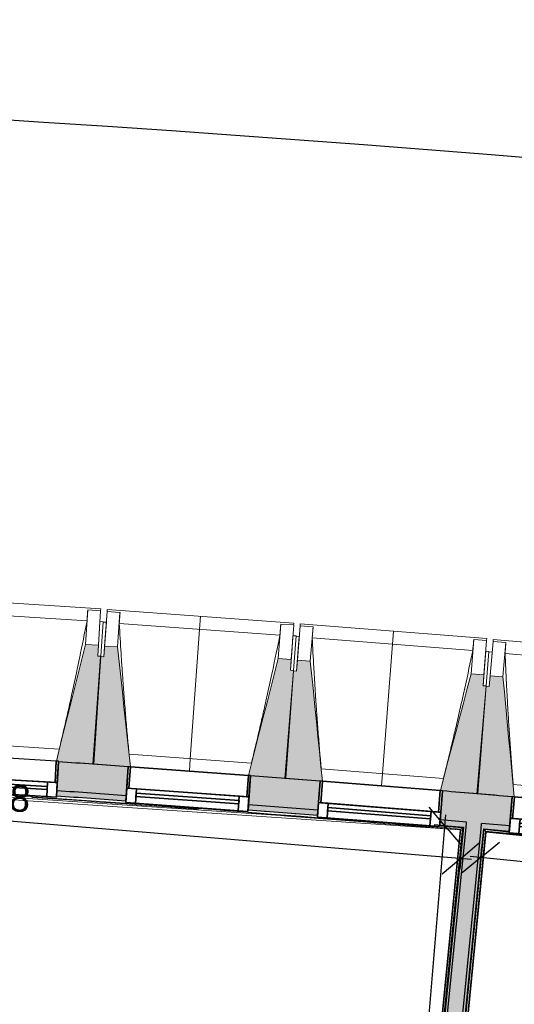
# Model space of a CAD drawing. Header units: centimetres. Extents: x -3926 to 10306, y -31136 to 469.
# Tile 50 of 148: x -1200 to -969, y -1556 to -1098. Entities that reach past the tile are written whole.
import ezdxf

# ---------------------------------------------------------------- set-up
doc = ezdxf.new("R2010")
doc.units = ezdxf.units.CM
for name, color, linetype, lineweight in [('0-1', 7, 'Continuous', 5), ('COTGEN', 7, 'Continuous', 30), ('COTGEN-50', 7, 'Continuous', 30), ('MENUISERIES', 7, 'Continuous', 18), ('MENUISERIES-1', 7, 'Continuous', 25), ('MUR', 7, 'Continuous', 25), ('OSSATURE', 7, 'Continuous', 18), ('OSSATURE_C', 7, 'Continuous', 18), ('SERRU', 7, 'Continuous', 18), ('SERRU-traverse', 7, 'Continuous', 18), ('SOL', 7, 'Continuous', 25), ('Z', 7, 'Continuous', 18)]:
    doc.layers.add(name, color=color, linetype=linetype, lineweight=lineweight)
doc.layers.add('A-ANNO-NPLT', color=7, linetype='Continuous', lineweight=25, plot=False)
for name, color, linetype, lineweight, true_color in [('A-GLAZ-GLAS', 7, 'Continuous', 25, 0x5c63b1), ('COTGEN-1', 9, 'Continuous', 30, 0x808080), ('HACHURE_C-1', 6, 'Continuous', 25, 0xff00ff), ('HACHURE_C-2', 6, 'Continuous', 5, 0xff00ff), ('HACHURE_C-3', 5, 'Continuous', 25, 0x0000ff), ('HACHURE_C-4', 5, 'Continuous', 5, 0x0000ff), ('MENUISERIES-2', 7, 'Continuous', 25, 0x5c63b1), ('MUR_C-1', 6, 'Continuous', 25, 0xff00ff), ('MUR_C-2', 5, 'Continuous', 25, 0x0000ff), ('OSSATURE-1', 7, 'Continuous', 5, 0x787878), ('OSSATURE-2', 5, 'Continuous', 25, 0x0000ff)]:
    doc.layers.add(name, color=color, linetype=linetype, lineweight=lineweight, true_color=true_color)
doc.styles.add('Arial_1', font='arial.ttf', dxfattribs={"height": 12.5})
doc.styles.add('Trebuchet MS_1', font='trebuc.ttf', dxfattribs={"height": 12})
doc.dimstyles.new('Cotes_linéaires', dxfattribs={"dimscale": 30.48, "dimtxt": 12.371411, "dimasz": 0.520833, "dimexe": 0.328084, "dimexo": 0, "dimgap": 0.246063, "dimtad": 1, "dimlfac": 0.01, "dimrnd": 0.01, "dimzin": 0, "dimdsep": 46, "dimtxsty": 'Trebuchet MS_1', "dimblk1": 'OBLIQUE', "dimblk2": 'OBLIQUE', "dimsah": 1, "dimcen": 0.09, "dimazin": 0, "dimtfac": 1, "dimtdec": 4, "dimtix": 1, "dimtmove": 0, "dimatfit": 3, "dimfxl": 1, "dimtvp": 1, "dimtfill": 1, "dimtolj": 1, "dimtzin": 0, "dimarcsym": 2})
doc.dimstyles.new('DRMN_COTE', dxfattribs={"dimscale": 30.48, "dimtxt": 12.753242, "dimasz": 0.520833, "dimexe": 0.164042, "dimexo": 0.0625, "dimgap": 0.032808, "dimtad": 1, "dimlfac": 0.01, "dimrnd": 0.01, "dimzin": 0, "dimdsep": 46, "dimtxsty": 'Arial_1', "dimblk1": 'OBLIQUE', "dimblk2": 'OBLIQUE', "dimsah": 1, "dimcen": 0.09, "dimdle": 0.164042, "dimazin": 0, "dimtfac": 1, "dimtdec": 4, "dimtix": 1, "dimtmove": 0, "dimatfit": 3, "dimfxl": 0.164042, "dimfxlon": 1, "dimtvp": 1, "dimtolj": 1, "dimtzin": 0, "dimarcsym": 2})

# ---------------------------------------------------------------- blocks, each defined once
blk = doc.blocks.new('XXX_VIDE FENETRE - 550-V10-2021_015_1113_DCE_1_100_N0_cloison')
at = {"layer": 'A-ANNO-NPLT'}
for p, q in [((-28.5, 0), (-28.5, -10)), ((-27.5, 0), (-28.5, 0)), ((-27.5, -10), (-27.5, 0)), ((28.5, 0), (27.5, 0)), ((27.5, 0), (27.5, -10)), ((28.5, -10), (28.5, 0)), ((-28.5, -10), (-27.5, -10)), ((-24, -10), (-28.5, -10)), ((-28.5, -10), (-28.5, -16.75)), ((-24, -16.75), (-24, -10)), ((24, -10), (24, -16.75)), ((28.5, -10), (24, -10)), ((27.5, -10), (28.5, -10)), ((28.5, -16.75), (28.5, -10)), ((-28.5, -16.75), (-24, -16.75)), ((24, -16.75), (28.5, -16.75))]:
    blk.add_line(p, q, dxfattribs=at)
at = {"layer": 'A-GLAZ-GLAS'}
for p, q in [((24, -12), (-24, -12)), ((-24, -12), (-24, -13.5)), ((-24, -13.5), (24, -13.5)), ((24, -13.5), (24, -12))]:
    blk.add_line(p, q, dxfattribs=at)
at = {"layer": 'MENUISERIES-1'}
for p, q in [((-28.5, 0), (0, 0)), ((-28.5, -10), (-28.5, 0)), ((-27.5, 0), (-27.5, -10)), ((27.5, 0), (-27.5, 0)), ((27.5, -10), (27.5, 0)), ((28.5, -0.25), (28.5, -10)), ((28.5, -10), (-28.5, -10)), ((-28.5, -16.75), (-28.5, -10)), ((-28.5, -10), (28.5, -10)), ((-27.5, -10), (27.5, -10)), ((-24, -10), (-24, -16.75)), ((24, -10), (-24, -10)), ((24, -16.75), (24, -10)), ((28.5, -10), (28.5, -16.75)), ((28.5, -16.75), (-28.5, -16.75)), ((-24, -16.75), (24, -16.75))]:
    blk.add_line(p, q, dxfattribs=at)
at = {"layer": 'MENUISERIES-2'}
for p, q in [((-24, -13.5), (-24, -12)), ((-24, -12), (24, -12)), ((24, -13.5), (-24, -13.5)), ((24, -12), (24, -13.5))]:
    blk.add_line(p, q, dxfattribs=at)
blk = doc.blocks.new('XXX_VIDE FENETRE - 550-V9-2021_015_1113_DCE_1_100_N0_cloison')
at = {"layer": 'A-ANNO-NPLT'}
for p, q in [((-28.5, 0), (-28.5, -10)), ((-27.5, 0), (-28.5, 0)), ((-27.5, -10), (-27.5, 0)), ((28.5, 0), (27.5, 0)), ((27.5, 0), (27.5, -10)), ((28.5, -10), (28.5, 0)), ((-28.5, -10), (-27.5, -10)), ((-24, -10), (-28.5, -10)), ((-28.5, -10), (-28.5, -16.75)), ((-24, -16.75), (-24, -10)), ((24, -10), (24, -16.75)), ((28.5, -10), (24, -10)), ((27.5, -10), (28.5, -10)), ((28.5, -16.75), (28.5, -10)), ((-28.5, -16.75), (-24, -16.75)), ((24, -16.75), (28.5, -16.75))]:
    blk.add_line(p, q, dxfattribs=at)
at = {"layer": 'A-GLAZ-GLAS'}
for p, q in [((24, -12), (-24, -12)), ((-24, -12), (-24, -13.5)), ((-24, -13.5), (24, -13.5)), ((24, -13.5), (24, -12))]:
    blk.add_line(p, q, dxfattribs=at)
at = {"layer": 'MENUISERIES-1'}
for p, q in [((-27.51, 0), (27.51, 0)), ((-27.5, 0), (-27.5, -10)), ((27.5, 0), (-27.5, 0)), ((27.5, -10), (27.5, 0)), ((-28.5, -10), (-28.5, -0.07)), ((28.5, -0.07), (28.5, -10)), ((28.5, -10), (-28.5, -10)), ((-28.5, -16.75), (-28.5, -10)), ((-28.5, -10), (28.5, -10)), ((-27.5, -10), (27.5, -10)), ((-24, -10), (-24, -16.75)), ((24, -10), (-24, -10)), ((24, -16.75), (24, -10)), ((28.5, -10), (28.5, -16.75)), ((28.5, -16.75), (-28.5, -16.75)), ((-24, -16.75), (24, -16.75))]:
    blk.add_line(p, q, dxfattribs=at)
at = {"layer": 'MENUISERIES-2'}
for p, q in [((-24, -13.5), (-24, -12)), ((-24, -12), (24, -12)), ((24, -13.5), (-24, -13.5)), ((24, -12), (24, -13.5))]:
    blk.add_line(p, q, dxfattribs=at)
blk = doc.blocks.new('Garde-corps - Garde-corps-505703-2021_015_1113_DCE_1_100_N0_cloison')
at = {"layer": 'SERRU-traverse'}
for p, q in [((-1428.88, -1445.26), (-994.68, -1474.45)), ((-1400.36, -1446.14), (-1020.43, -1471.68)), ((-1093.37, -1465.25), (-1090.91, -1465.43)), ((-1090.91, -1465.43), (-1093.37, -1465.25)), ((-993.2, -1473.22), (-1040.97, -1954.87)), ((-1040.97, -1954.87), (-993.2, -1473.22)), ((-993.53, -1473.49), (-1033.4, -1875.44)), ((-993.53, -1473.49), (-1033.4, -1875.44)), ((-1004.22, -1472.77), (-993.53, -1473.49)), ((-1004.18, -1472.31), (-993.2, -1473.22)), ((-993.2, -1473.22), (-1004.18, -1472.31)), ((-994.68, -1474.45), (-1034.67, -1877.58)), ((-994.5, -1474.3), (-1034.5, -1877.59)), ((-994.31, -1474.14), (-1034.11, -1875.43)), ((-994.68, -1474.45), (-994.68, -1474.45))]:
    blk.add_line(p, q, dxfattribs=at)
at = {"layer": 'SERRU-traverse', "flags": 128}
for points in [[(-994.31, -1474.14), (-993.92, -1473.81), (-993.53, -1473.49)], [(-993.2, -1473.22), (-993.58, -1473.53), (-993.96, -1473.85)], [(-993.53, -1473.49), (-993.52, -1473.48), (-993.48, -1473.45), (-993.44, -1473.41), (-993.38, -1473.37), (-993.32, -1473.32), (-993.26, -1473.27), (-993.2, -1473.22)], [(-994.68, -1474.45), (-994.68, -1474.45), (-994.67, -1474.44), (-994.65, -1474.43), (-994.63, -1474.41), (-994.61, -1474.39), (-994.59, -1474.37), (-994.56, -1474.35), (-994.54, -1474.33), (-994.52, -1474.32), (-994.5, -1474.3)]]:
    blk.add_lwpolyline(points, dxfattribs=at)
at = {"layer": 'SERRU-traverse'}
for radius, start, end in [(13727.3, 85.24477, 87.064083), (13726.96, 85.755463, 86.080121), (13728.31, 85.897745, 86.032794), (13728.31, 85.897745, 86.032794), (13726.96, 85.246202, 85.659974), (13728.31, 85.524362, 85.642176), (13728.31, 85.524362, 85.642176)]:
    blk.add_arc((-2132.29, -15154.19), radius, start, end, dxfattribs=at)
blk = doc.blocks.new('Garde-corps - Garde-corps-505843-2021_015_1113_DCE_1_100_N0_cloison')
at = {"layer": 'SERRU-traverse'}
for p, q in [((-1031.59, -1956.5), (-983.73, -1474.01)), ((-983.73, -1474.01), (-1031.59, -1956.5)), ((-1023.35, -1876.44), (-983.46, -1474.33)), ((-1023.35, -1876.44), (-983.46, -1474.33)), ((-1022.69, -1878.76), (-982.67, -1475.29)), ((-1022.64, -1876.57), (-982.82, -1475.1)), ((-1022.52, -1878.78), (-982.52, -1475.47)), ((-983.73, -1474.01), (-971.83, -1475.01)), ((-971.83, -1475.01), (-983.73, -1474.01)), ((-983.46, -1474.33), (-971.87, -1475.53)), ((-982.52, -1475.47), (-460.03, -1529.47))]:
    blk.add_line(p, q, dxfattribs=at)
at = {"layer": 'SERRU-traverse', "flags": 128}
for points in [[(-983.73, -1474.01), (-983.42, -1474.38), (-983.1, -1474.76)], [(-982.82, -1475.1), (-983.14, -1474.72), (-983.46, -1474.33)]]:
    blk.add_lwpolyline(points, dxfattribs=at)
at = {"layer": 'SERRU-traverse'}
for radius, start, end in [(13727.3, 83.001273, 85.19666), (13727.12, 84.911937, 85.195943), (13726.96, 84.677453, 85.195271)]:
    blk.add_arc((-2132.29, -15154.19), radius, start, end, dxfattribs=at)
for points, knots in [([(-983.46, -1474.33), (-983.46, -1474.33), (-983.46, -1474.33), (-983.47, -1474.32), (-983.47, -1474.32), (-983.48, -1474.31), (-983.49, -1474.3), (-983.5, -1474.29), (-983.51, -1474.28), (-983.52, -1474.27), (-983.52, -1474.26), (-983.53, -1474.24), (-983.55, -1474.23), (-983.56, -1474.22), (-983.57, -1474.2), (-983.58, -1474.19), (-983.59, -1474.18), (-983.61, -1474.16), (-983.64, -1474.12), (-983.68, -1474.07), (-983.71, -1474.03), (-983.73, -1474.01)], [0, 0, 0, 0, 0.071429, 0.107143, 0.142857, 0.214286, 0.25, 0.285714, 0.321429, 0.357143, 0.392857, 0.428571, 0.464286, 0.5, 0.535714, 0.571429, 0.607143, 0.642857, 0.714286, 0.857143, 1, 1, 1, 1]), ([(-982.52, -1475.47), (-982.52, -1475.47), (-982.52, -1475.46), (-982.53, -1475.46), (-982.53, -1475.44), (-982.55, -1475.43), (-982.56, -1475.42), (-982.57, -1475.4), (-982.59, -1475.38), (-982.61, -1475.35), (-982.63, -1475.34), (-982.64, -1475.31), (-982.66, -1475.3), (-982.67, -1475.29)], [0.075, 0.075, 0.075, 0.075, 0.15, 0.2125, 0.275, 0.35, 0.425, 0.5, 0.6, 0.7, 0.775, 0.85, 1, 1, 1, 1])]:
    blk.add_open_spline(points, degree=3, knots=knots, dxfattribs=at)
blk = doc.blocks.new('B02_ARC_rvt-1-2021_015_1113_DCE_1_100_N0_cloison')
at = {"layer": 'HACHURE_C-1'}
h = blk.add_hatch(color=256, dxfattribs=at)
h.paths.add_polyline_path([(-261.58, -1553.93), (-261.24, -1551.46), (-292.42, -1547.2), (-292.75, -1549.68), (-268.5, -1552.98)])
h.paths.add_polyline_path([(-349.25, -1542.16), (-348.92, -1539.68), (-381.13, -1535.5), (-381.44, -1537.98), (-349.34, -1542.15)])
h.paths.add_polyline_path([(-437.99, -1530.83), (-437.68, -1528.35), (-450.05, -1526.82), (-450.34, -1529.3), (-438.08, -1530.82)])
h.paths.add_polyline_path([(-457.29, -1528.44), (-457, -1525.96), (-469.83, -1524.39), (-470.11, -1526.87), (-457.91, -1528.37)])
h.paths.add_polyline_path([(-526.7, -1520.09), (-526.43, -1517.61), (-558.78, -1513.84), (-559.05, -1516.32), (-526.81, -1520.08)])
h.paths.add_polyline_path([(-615.69, -1509.91), (-615.41, -1507.42), (-647.7, -1503.87), (-647.96, -1506.36), (-615.77, -1509.9)])
h.paths.add_polyline_path([(-704.64, -1500.31), (-704.38, -1497.83), (-736.69, -1494.49), (-736.93, -1496.97), (-704.72, -1500.3)])
h.paths.add_polyline_path([(-793.65, -1491.3), (-793.4, -1488.81), (-825.64, -1485.69), (-825.85, -1488.18), (-793.72, -1491.29)])
h.paths.add_polyline_path([(-882.61, -1482.87), (-882.4, -1480.38), (-914.83, -1477.46), (-915.04, -1479.95), (-882.69, -1482.87)])
h.paths.add_polyline_path([(-971.83, -1475.01), (-971.62, -1472.52), (-984.73, -1471.42), (-984.98, -1473.9), (-971.89, -1475.01)])
h.paths.add_polyline_path([(-991.95, -1473.32), (-991.71, -1470.83), (-1003.99, -1469.81), (-1004.18, -1472.31), (-992.58, -1473.27)])
h.paths.add_polyline_path([(-1061, -1467.74), (-1060.8, -1465.25), (-1093.19, -1462.75), (-1093.33, -1465.25), (-1061.06, -1467.74)])
h.paths.add_polyline_path([(-1150.21, -1461.05), (-1150.03, -1458.56), (-1182.34, -1456.28), (-1182.49, -1458.77), (-1150.27, -1461.05)])
h.paths.add_polyline_path([(-1239.36, -1454.95), (-1239.22, -1452.45), (-1271.72, -1450.37), (-1271.86, -1452.87), (-1239.42, -1454.94)])
h.paths.add_polyline_path([(-1328.76, -1449.41), (-1328.61, -1446.92), (-1361.04, -1445.05), (-1361.17, -1447.55), (-1328.8, -1449.41)])
h.paths.add_polyline_path([(-1418.09, -1444.47), (-1417.96, -1441.97), (-1431.16, -1441.29), (-1431.37, -1443.78), (-1418.13, -1444.47)])
h.paths.add_polyline_path([(-1438.36, -1443.43), (-1438.16, -1440.93), (-1450.39, -1440.32), (-1450.51, -1442.82), (-1438.99, -1443.39)])
h.paths.add_polyline_path([(-1507.44, -1440.1), (-1507.33, -1437.61), (-1539.78, -1436.17), (-1539.88, -1438.67), (-1507.48, -1440.1)])
h.paths.add_polyline_path([(-1596.83, -1436.32), (-1596.73, -1433.83), (-1629.19, -1432.6), (-1629.27, -1435.1), (-1596.86, -1436.32)])
h.paths.add_polyline_path([(-1686.23, -1433.13), (-1686.15, -1430.63), (-1718.62, -1429.61), (-1718.68, -1432.11), (-1686.26, -1433.12)])
h.paths.add_polyline_path([(-1775.66, -1430.51), (-1775.59, -1428.01), (-1808.06, -1427.21), (-1808.11, -1429.71), (-1775.68, -1430.51)])
h.paths.add_polyline_path([(-1865.1, -1428.48), (-1865.05, -1425.98), (-1897.53, -1425.38), (-1897.56, -1427.88), (-1865.11, -1428.48)])
h.paths.add_polyline_path([(-2320.77, -1427.17), (-2312.4, -1427.06), (-2312.47, -1424.56), (-2320.8, -1424.67), (-2320.77, -1427.15)])
h.paths.add_polyline_path([(-1954.55, -1427.03), (-1954.56, -1424.53), (-1987, -1424.15), (-1986.97, -1426.65), (-1954.56, -1427.03)])
h.paths.add_polyline_path([(-2255.4, -1426.43), (-2222.94, -1426.18), (-2222.98, -1423.68), (-2255.43, -1423.93), (-2255.41, -1425.99)])
h.paths.add_polyline_path([(-2044.01, -1426.16), (-2044.02, -1423.66), (-2076.47, -1423.49), (-2076.47, -1425.99), (-2044.02, -1426.16)])
h.paths.add_polyline_path([(-2165.94, -1425.92), (-2133.48, -1425.88), (-2133.48, -1423.38), (-2165.95, -1423.42)])
at = {"layer": 'HACHURE_C-2'}
h = blk.add_hatch(color=256, dxfattribs=at)
h.paths.add_polyline_path([(-261.24, -1551.46), (-259.46, -1538.12), (-290.66, -1533.82), (-292.42, -1547.2), (-268.5, -1550.46)])
h.paths.add_polyline_path([(-348.92, -1539.68), (-347.16, -1526.3), (-379.46, -1522.11), (-381.13, -1535.5), (-349.34, -1539.63)])
h.paths.add_polyline_path([(-437.68, -1528.35), (-436.01, -1514.95), (-468.33, -1510.97), (-469.83, -1524.39), (-438.08, -1528.3)])
h.paths.add_polyline_path([(-526.43, -1517.61), (-524.93, -1504.19), (-557.28, -1500.42), (-558.78, -1513.84), (-526.81, -1517.56)])
h.paths.add_polyline_path([(-615.41, -1507.42), (-613.92, -1494), (-646.29, -1490.44), (-647.7, -1503.87), (-615.77, -1507.38)])
h.paths.add_polyline_path([(-704.38, -1497.83), (-703.01, -1484.39), (-735.36, -1481.05), (-736.69, -1494.49), (-704.72, -1497.79)])
h.paths.add_polyline_path([(-793.4, -1488.81), (-792.11, -1475.37), (-824.5, -1472.24), (-825.64, -1485.69), (-793.72, -1488.78)])
h.paths.add_polyline_path([(-882.4, -1480.38), (-881.25, -1466.93), (-913.69, -1464.01), (-914.83, -1477.46), (-882.69, -1480.36)])
h.paths.add_polyline_path([(-971.62, -1472.52), (-970.49, -1459.07), (-1002.93, -1456.36), (-1003.99, -1469.81), (-971.89, -1472.5)])
h.paths.add_polyline_path([(-1060.8, -1465.25), (-1059.77, -1451.79), (-1092.22, -1449.29), (-1093.19, -1462.75), (-1061.06, -1465.23)])
h.paths.add_polyline_path([(-1150.03, -1458.56), (-1149.09, -1445.09), (-1181.55, -1442.8), (-1182.34, -1456.28), (-1150.27, -1458.54)])
h.paths.add_polyline_path([(-1239.22, -1452.45), (-1238.42, -1438.97), (-1270.92, -1436.89), (-1271.72, -1450.37), (-1239.42, -1452.44)])
h.paths.add_polyline_path([(-1328.61, -1446.92), (-1327.82, -1433.44), (-1360.33, -1431.57), (-1361.04, -1445.05), (-1328.8, -1446.91)])
h.paths.add_polyline_path([(-1417.96, -1441.97), (-1417.25, -1428.49), (-1449.77, -1426.83), (-1450.39, -1440.32), (-1418.13, -1441.96)])
h.paths.add_polyline_path([(-1507.33, -1437.61), (-1506.71, -1424.12), (-1539.25, -1422.68), (-1539.78, -1436.17), (-1507.48, -1437.6)])
h.paths.add_polyline_path([(-1596.73, -1433.83), (-1596.2, -1420.34), (-1628.74, -1419.1), (-1629.19, -1432.6), (-1596.86, -1433.82)])
h.paths.add_polyline_path([(-1686.15, -1430.63), (-1685.71, -1417.13), (-1718.26, -1416.11), (-1718.62, -1429.61), (-1686.26, -1430.62)])
h.paths.add_polyline_path([(-1775.59, -1428.01), (-1775.24, -1414.52), (-1807.8, -1413.71), (-1808.06, -1427.21), (-1775.68, -1428.01)])
h.paths.add_polyline_path([(-1865.05, -1425.98), (-1864.78, -1412.48), (-1897.34, -1411.89), (-1897.48, -1425.39), (-1865.11, -1425.98)])
h.paths.add_polyline_path([(-2334.3, -1424.86), (-2312.43, -1424.56), (-2312.6, -1411.06), (-2334.51, -1411.36), (-2334.3, -1424.77)])
h.paths.add_polyline_path([(-1954.52, -1424.53), (-1954.34, -1411.03), (-1986.9, -1410.65), (-1986.97, -1424.15), (-1954.56, -1424.53)])
h.paths.add_polyline_path([(-2255.43, -1423.93), (-2222.95, -1423.68), (-2223.04, -1410.18), (-2255.6, -1410.43), (-2255.43, -1423.79)])
h.paths.add_polyline_path([(-2043.99, -1423.66), (-2043.9, -1410.16), (-2076.47, -1409.99), (-2076.47, -1423.49), (-2044.02, -1423.66)])
h.paths.add_polyline_path([(-2165.95, -1423.42), (-2133.47, -1423.38), (-2133.47, -1409.88), (-2166.04, -1409.92), (-2165.95, -1423.39)])
at = {"layer": 'HACHURE_C-3'}
blk.add_hatch(color=256, dxfattribs=at).paths.add_polyline_path([(-1039.81, -1955.82), (-991.95, -1473.32), (-993.2, -1473.27), (-1041.06, -1955.72), (-1040.33, -1955.78)])
at = {"layer": 'HACHURE_C-4'}
for points in [[(-1032.96, -1957.64), (-984.73, -1471.42), (-991.71, -1470.83), (-1039.93, -1957.07), (-1039.81, -1957.08)], [(-1031.59, -1956.5), (-983.73, -1474.01), (-984.98, -1473.96), (-1032.83, -1956.4)]]:
    blk.add_hatch(color=256, dxfattribs=at).paths.add_polyline_path(points)
at = {"layer": 'MUR'}
for p, q in [((-1182.49, -1458.77), (-1181.55, -1442.8)), ((-1149.07, -1445.16), (-1150.21, -1461.05)), ((-1093.37, -1465.25), (-1092.22, -1449.29)), ((-1059.75, -1451.86), (-1061, -1467.74)), ((-1004.18, -1472.31), (-1002.93, -1456.36)), ((-970.48, -1459.14), (-971.83, -1475.01))]:
    blk.add_line(p, q, dxfattribs=at)
at = {"layer": 'MUR_C-1'}
for p, q in [((-1181.55, -1442.8), (-1182.49, -1458.77)), ((-1150.21, -1461.05), (-1149.06, -1445.09)), ((-1092.22, -1449.29), (-1093.37, -1465.25)), ((-1061, -1467.74), (-1059.74, -1451.79)), ((-1002.93, -1456.36), (-1004.18, -1472.31)), ((-971.83, -1475.01), (-970.47, -1459.07)), ((-991.71, -1470.83), (-1003.99, -1469.81)), ((-971.62, -1472.52), (-984.73, -1471.42))]:
    blk.add_line(p, q, dxfattribs=at)
at = {"layer": 'MUR_C-1', "flags": 128}
for points in [[(-1004.18, -1472.31), (-998.69, -1472.76), (-993.2, -1473.22)], [(-983.73, -1474.01), (-977.78, -1474.51), (-971.83, -1475.01)]]:
    blk.add_lwpolyline(points, dxfattribs=at)
at = {"layer": 'MUR_C-1'}
for radius, start, end in [(13744.31, 85.89772, 86.03348), (13744.31, 85.524338, 85.660104), (13728.31, 85.897745, 86.032794), (13730.81, 85.897741, 86.032902), (13744.31, 85.150956, 85.286722), (13730.81, 85.524359, 85.659891), (13728.31, 85.524362, 85.659852)]:
    blk.add_arc((-2132.29, -15154.19), radius, start, end, dxfattribs=at)
at = {"layer": 'MUR_C-2'}
for p, q in [((-993.2, -1473.22), (-1041.06, -1955.72)), ((-1039.81, -1955.82), (-991.95, -1473.32)), ((-991.95, -1473.32), (-991.71, -1470.83)), ((-984.98, -1473.9), (-984.73, -1471.42)), ((-1032.83, -1956.4), (-984.98, -1473.9)), ((-1031.59, -1956.5), (-983.73, -1474.01))]:
    blk.add_line(p, q, dxfattribs=at)
at = {"layer": 'SOL'}
for p, q in [((-993.2, -1473.22), (-1041.06, -1955.72)), ((-1041.06, -1955.72), (-993.2, -1473.22)), ((-993.2, -1473.22), (-1041.06, -1955.72)), ((-1041.06, -1955.72), (-993.2, -1473.22)), ((-1031.59, -1956.5), (-983.73, -1474.01)), ((-983.73, -1474.01), (-1031.59, -1956.5)), ((-1031.59, -1956.5), (-983.73, -1474.01)), ((-983.73, -1474.01), (-1031.59, -1956.5))]:
    blk.add_line(p, q, dxfattribs=at)
at = {"layer": 'MENUISERIES'}
for name, p, rotation in [('XXX_VIDE FENETRE - 550-V10-2021_015_1113_DCE_1_100_N0_cloison', (-1209.98, -1440.84), 356.6222734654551), ('XXX_VIDE FENETRE - 550-V9-2021_015_1113_DCE_1_100_N0_cloison', (-1120.63, -1447.14), 355.8761407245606), ('XXX_VIDE FENETRE - 550-V9-2021_015_1113_DCE_1_100_N0_cloison', (-1031.33, -1454.02), 355.5030743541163), ('XXX_VIDE FENETRE - 550-V9-2021_015_1113_DCE_1_100_N0_cloison', (-942.08, -1461.49), 355.1300079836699)]:
    blk.add_blockref(name, p, dxfattribs=dict(at, rotation=rotation))
at = {"layer": 'SERRU'}
for name in ['Garde-corps - Garde-corps-505703-2021_015_1113_DCE_1_100_N0_cloison', 'Garde-corps - Garde-corps-505843-2021_015_1113_DCE_1_100_N0_cloison']:
    blk.add_blockref(name, (0, 0), dxfattribs=at)
blk = doc.blocks.new('20_MUR PREFA_01 - Type 1-3119337-2021_015_1113_DCE_1_100_N0_cloison')
at = {"layer": 'Z'}
for p, q in [((0, 72.21), (0, 66.14)), ((0, 66.14), (0, 5.85)), ((0, 0.07), (0, 5.85))]:
    blk.add_line(p, q, dxfattribs=at)
blk = doc.blocks.new('B02_DC_STR_rvt-1-2021_015_1113_DCE_1_100_N0_cloison')
at = {"layer": 'OSSATURE-1'}
for points in [[(-1165.08, -1443.85), (-1161.8, -1393.73), (-1163.29, -1393.64), (-1162.97, -1388.65), (-1168.95, -1388.25), (-1182.48, -1442.46), (-1181.53, -1442.51), (-1181.53, -1442.77), (-1175.75, -1443.15)], [(-1148.08, -1445.16), (-1154.07, -1389.43), (-1160.06, -1389), (-1160.42, -1393.99), (-1161.91, -1393.88), (-1165.52, -1443.97), (-1149.07, -1445.16), (-1149.06, -1445.09), (-1148.82, -1445.11)], [(-1075.76, -1450.44), (-1072.14, -1400.35), (-1073.64, -1400.24), (-1073.28, -1395.26), (-1079.27, -1394.82), (-1093.19, -1449.12), (-1092.21, -1449.19), (-1092.21, -1449.26), (-1086.24, -1449.69)], [(-1058.76, -1451.87), (-1064.39, -1396.1), (-1070.37, -1395.63), (-1070.77, -1400.61), (-1072.26, -1400.49), (-1076.2, -1450.56), (-1059.75, -1451.86), (-1059.74, -1451.79), (-1059.46, -1451.81)], [(-986.48, -1457.62), (-982.54, -1407.55), (-984.03, -1407.43), (-983.64, -1402.45), (-989.62, -1401.98), (-1003.9, -1456.18), (-1002.92, -1456.26), (-1002.92, -1456.33), (-996.77, -1456.81)], [(-969.49, -1459.15), (-974.76, -1403.35), (-980.74, -1402.84), (-981.16, -1407.82), (-982.65, -1407.69), (-986.92, -1457.74), (-970.48, -1459.14), (-970.47, -1459.07), (-970.14, -1459.1)]]:
    blk.add_hatch(color=256, dxfattribs=at).paths.add_polyline_path(points)
at = {"layer": 'OSSATURE'}
for p, q in [((-1161.86, -1371.7), (-1248.67, -1366.01)), ((-1168.26, -1377.35), (-1243.05, -1372.45)), ((-1167.9, -1372.21), (-1168.95, -1388.25)), ((-1167.91, -1372.24), (-1167.9, -1372.21)), ((-1167.9, -1372.21), (-1161.91, -1372.6)), ((-1161.91, -1372.6), (-1162.97, -1388.65)), ((-1161.86, -1371.7), (-1161.92, -1372.63)), ((-1158.9, -1372.99), (-1158.83, -1372.06)), ((-1072.06, -1378.32), (-1158.83, -1372.06)), ((-1160.06, -1389), (-1158.9, -1372.96)), ((-1158.9, -1372.96), (-1152.92, -1373.39)), ((-1154.07, -1389.43), (-1152.92, -1373.39)), ((-1152.92, -1373.39), (-1152.91, -1373.42)), ((-1162.24, -1377.59), (-1162.62, -1383.38)), ((-1160.74, -1377.69), (-1162.24, -1377.59)), ((-1160.74, -1377.69), (-1161.8, -1393.73)), ((-1159.26, -1377.95), (-1160.75, -1377.84)), ((-1159.68, -1383.74), (-1159.26, -1377.95)), ((-1078.5, -1383.93), (-1153.26, -1378.54)), ((-1078.11, -1378.79), (-1079.27, -1394.82)), ((-1078.11, -1378.79), (-1072.12, -1379.22)), ((-1078.11, -1378.81), (-1078.11, -1378.79)), ((-1072.12, -1379.22), (-1073.28, -1395.26)), ((-1072.06, -1378.32), (-1072.13, -1379.24)), ((-1070.37, -1395.63), (-1069.11, -1379.6)), ((-1069.11, -1379.62), (-1069.04, -1378.7)), ((-1069.11, -1379.6), (-1063.13, -1380.07)), ((-982.31, -1385.52), (-1069.04, -1378.7)), ((-1064.39, -1396.1), (-1063.13, -1380.07)), ((-1063.13, -1380.07), (-1063.13, -1380.1)), ((-1162.62, -1383.38), (-1163.29, -1393.64)), ((-1160.42, -1393.99), (-1159.68, -1383.74)), ((-1072.48, -1384.21), (-1072.9, -1389.99)), ((-1070.99, -1384.31), (-1072.48, -1384.21)), ((-1070.99, -1384.31), (-1072.14, -1400.35)), ((-1069.5, -1384.58), (-1071, -1384.47)), ((-1069.96, -1390.37), (-1069.5, -1384.58)), ((-988.79, -1391.09), (-1063.51, -1385.21)), ((-988.36, -1385.95), (-989.62, -1401.98)), ((-988.37, -1385.98), (-988.36, -1385.95)), ((-988.36, -1385.95), (-982.38, -1386.42)), ((-982.38, -1386.42), (-983.64, -1402.45)), ((-982.31, -1385.52), (-982.38, -1386.45)), ((-979.37, -1386.85), (-979.29, -1385.92)), ((-892.61, -1393.3), (-979.29, -1385.92)), ((-1072.9, -1389.99), (-1073.64, -1400.24)), ((-1070.77, -1400.61), (-1069.96, -1390.37)), ((-980.74, -1402.84), (-979.37, -1386.82)), ((-979.37, -1386.82), (-973.39, -1387.33)), ((-974.76, -1403.35), (-973.39, -1387.33)), ((-973.39, -1387.33), (-973.39, -1387.36)), ((-982.77, -1391.41), (-983.23, -1397.19)), ((-981.28, -1391.52), (-982.77, -1391.41)), ((-981.28, -1391.52), (-982.54, -1407.55)), ((-979.8, -1391.8), (-981.29, -1391.67)), ((-980.29, -1397.58), (-979.8, -1391.8)), ((-899.12, -1398.83), (-973.81, -1392.47)), ((-983.23, -1397.19), (-984.03, -1407.43)), ((-981.16, -1407.82), (-980.29, -1397.58)), ((-1238.07, -1433.2), (-1181.14, -1436.93)), ((-1148.67, -1439.32), (-1091.77, -1443.42)), ((-1093.19, -1449.12), (-1148.08, -1445.16)), ((-1059.31, -1446.02), (-1002.44, -1450.5)), ((-1003.9, -1456.18), (-1058.76, -1451.87)), ((-970.01, -1453.31), (-913.16, -1458.15))]:
    blk.add_line(p, q, dxfattribs=at)
at = {"layer": 'OSSATURE', "flags": 128}
for points in [[(-1168.26, -1377.35), (-1168.19, -1376.33), (-1168.12, -1375.31), (-1168.05, -1374.28), (-1167.98, -1373.26), (-1167.91, -1372.24)], [(-1152.91, -1373.42), (-1152.98, -1374.44), (-1153.05, -1375.47), (-1153.12, -1376.49), (-1153.19, -1377.52), (-1153.26, -1378.54)], [(-1078.5, -1383.93), (-1078.43, -1382.91), (-1078.35, -1381.88), (-1078.27, -1380.86), (-1078.19, -1379.84), (-1078.11, -1378.81)], [(-1063.13, -1380.1), (-1063.21, -1381.12), (-1063.28, -1382.14), (-1063.36, -1383.17), (-1063.44, -1384.19), (-1063.51, -1385.21)], [(-988.79, -1391.09), (-988.71, -1390.07), (-988.62, -1389.04), (-988.54, -1388.02), (-988.45, -1387), (-988.37, -1385.98)], [(-973.39, -1387.36), (-973.47, -1388.38), (-973.56, -1389.4), (-973.64, -1390.42), (-973.72, -1391.45), (-973.81, -1392.47)]]:
    blk.add_lwpolyline(points, dxfattribs=at)
at = {"layer": 'OSSATURE'}
for points, knots in [([(-1181.15, -1436.94), (-1180.17, -1432.83), (-1178.68, -1426.47), (-1176.74, -1417.85), (-1175.13, -1410.56), (-1173.43, -1402.69), (-1171.07, -1391.43), (-1169.37, -1382.99), (-1168.26, -1377.35)], [0.0183438, 0.0183438, 0.0183438, 0.0183438, 0.2222222, 0.3333333, 0.4444444, 0.5833333, 0.7222222, 1, 1, 1, 1]), ([(-1153.26, -1378.54), (-1153, -1383.13), (-1152.59, -1390.01), (-1151.97, -1399.18), (-1151.45, -1406.64), (-1150.84, -1414.66), (-1150.13, -1423.26), (-1149.41, -1431.49), (-1148.9, -1436.84), (-1148.66, -1439.32)], [0, 0, 0, 0, 0.2222222, 0.3333333, 0.4444444, 0.5833333, 0.7222222, 0.8611111, 0.9816328, 0.9816328, 0.9816328, 0.9816328]), ([(-1091.78, -1443.43), (-1090.77, -1439.32), (-1089.25, -1432.98), (-1087.24, -1424.37), (-1085.58, -1417.09), (-1083.84, -1409.23), (-1081.41, -1397.99), (-1079.65, -1389.56), (-1078.5, -1383.93)], [0.0183438, 0.0183438, 0.0183438, 0.0183438, 0.2222222, 0.3333333, 0.4444444, 0.5833333, 0.7222222, 1, 1, 1, 1]), ([(-1063.51, -1385.21), (-1063.28, -1389.8), (-1062.91, -1396.69), (-1062.36, -1405.86), (-1061.88, -1413.32), (-1061.32, -1421.35), (-1060.67, -1429.95), (-1060, -1438.18), (-1059.53, -1443.54), (-1059.3, -1446.02)], [0, 0, 0, 0, 0.2222222, 0.3333333, 0.4444444, 0.5833333, 0.7222222, 0.8611111, 0.9816328, 0.9816328, 0.9816328, 0.9816328]), ([(-1002.45, -1450.5), (-1001.42, -1446.4), (-999.85, -1440.07), (-997.79, -1431.47), (-996.08, -1424.2), (-994.29, -1416.35), (-991.78, -1405.13), (-989.97, -1396.71), (-988.79, -1391.09)], [0.0183438, 0.0183438, 0.0183438, 0.0183438, 0.2222222, 0.3333333, 0.4444444, 0.5833333, 0.7222222, 1, 1, 1, 1]), ([(-973.81, -1392.47), (-973.61, -1397.06), (-973.28, -1403.95), (-972.79, -1413.12), (-972.36, -1420.59), (-971.85, -1428.62), (-971.26, -1437.23), (-970.64, -1445.46), (-970.2, -1450.82), (-969.99, -1453.31)], [0, 0, 0, 0, 0.2222222, 0.3333333, 0.4444444, 0.5833333, 0.7222222, 0.8611111, 0.9816328, 0.9816328, 0.9816328, 0.9816328])]:
    blk.add_open_spline(points, degree=3, knots=knots, dxfattribs=at)
at = {"layer": 'OSSATURE_C'}
for p, q in [((-1162.97, -1388.65), (-1168.95, -1388.25)), ((-1163.29, -1393.64), (-1162.97, -1388.65)), ((-1160.06, -1389), (-1160.42, -1393.99)), ((-1154.07, -1389.43), (-1160.06, -1389)), ((-1161.91, -1393.88), (-1165.52, -1443.97)), ((-1165.08, -1443.85), (-1161.8, -1393.73)), ((-1161.8, -1393.73), (-1163.29, -1393.64)), ((-1160.42, -1393.99), (-1161.91, -1393.88)), ((-1073.28, -1395.26), (-1079.27, -1394.82)), ((-1073.64, -1400.24), (-1073.28, -1395.26)), ((-1070.37, -1395.63), (-1070.77, -1400.61)), ((-1064.39, -1396.1), (-1070.37, -1395.63)), ((-1075.76, -1450.44), (-1072.14, -1400.35)), ((-1072.14, -1400.35), (-1073.64, -1400.24)), ((-1072.26, -1400.49), (-1076.2, -1450.56)), ((-1070.77, -1400.61), (-1072.26, -1400.49)), ((-983.64, -1402.45), (-989.62, -1401.98)), ((-984.03, -1407.43), (-983.64, -1402.45)), ((-980.74, -1402.84), (-981.16, -1407.82)), ((-974.76, -1403.35), (-980.74, -1402.84)), ((-982.65, -1407.69), (-986.92, -1457.74)), ((-986.48, -1457.62), (-982.54, -1407.55)), ((-982.54, -1407.55), (-984.03, -1407.43)), ((-981.16, -1407.82), (-982.65, -1407.69)), ((-1181.55, -1442.77), (-1165.08, -1443.85)), ((-1165.52, -1443.97), (-1149.07, -1445.16)), ((-1092.22, -1449.26), (-1075.76, -1450.44)), ((-1076.2, -1450.56), (-1059.75, -1451.86)), ((-1002.93, -1456.32), (-986.48, -1457.62)), ((-986.92, -1457.74), (-970.48, -1459.14))]:
    blk.add_line(p, q, dxfattribs=at)
at = {"layer": 'OSSATURE_C', "flags": 128}
for points in [[(-1168.95, -1388.25), (-1170.65, -1395.06), (-1172.35, -1401.87), (-1174.05, -1408.67), (-1175.75, -1415.48), (-1177.45, -1422.28), (-1179.15, -1429.09), (-1180.85, -1435.9), (-1182.48, -1442.46)], [(-1148.08, -1445.16), (-1148.82, -1438.25), (-1149.57, -1431.28), (-1150.32, -1424.3), (-1151.07, -1417.33), (-1151.82, -1410.35), (-1152.57, -1403.38), (-1153.32, -1396.41), (-1154.07, -1389.43)], [(-1079.27, -1394.82), (-1081.01, -1401.62), (-1082.75, -1408.41), (-1084.5, -1415.21), (-1086.24, -1422), (-1087.98, -1428.8), (-1089.72, -1435.59), (-1091.47, -1442.39), (-1093.19, -1449.12)], [(-1058.76, -1451.87), (-1059.46, -1444.95), (-1060.16, -1437.98), (-1060.87, -1431), (-1061.57, -1424.02), (-1062.28, -1417.04), (-1062.98, -1410.06), (-1063.69, -1403.08), (-1064.39, -1396.1)], [(-989.62, -1401.98), (-991.41, -1408.76), (-993.2, -1415.55), (-994.98, -1422.33), (-996.77, -1429.11), (-998.56, -1435.9), (-1000.35, -1442.68), (-1002.13, -1449.46), (-1003.9, -1456.18)], [(-969.49, -1459.15), (-970.14, -1452.24), (-970.8, -1445.25), (-971.46, -1438.27), (-972.12, -1431.29), (-972.78, -1424.3), (-973.44, -1417.32), (-974.1, -1410.33), (-974.76, -1403.35)]]:
    blk.add_lwpolyline(points, dxfattribs=at)
at = {"layer": 'OSSATURE-2'}
for p, rotation in [((-1120.64, -1447.21), 355.8761407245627), ((-1031.34, -1454.09), 355.5030743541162)]:
    blk.add_blockref('20_MUR PREFA_01 - Type 1-3119337-2021_015_1113_DCE_1_100_N0_cloison', p, dxfattribs=dict(at, rotation=rotation))
blk = doc.blocks.new('DIMBLOCK4-2021_015_1113_DCE_1_100_N0_cloison')
at = {"layer": 'COTGEN-50', "color": 8, "true_color": 0x808080}
for p, q in [((-1001.84, -1472.5), (-1009.09, -1463.93)), ((-1042.32, -1960.63), (-1001.42, -1467.52)), ((-1001.84, -1472.5), (-1006.82, -1472.09)), ((-1001.84, -1472.5), (-994.58, -1481.07)), ((-1001.84, -1472.5), (-996.85, -1472.91)), ((-1041.91, -1955.65), (-1049.16, -1947.08)), ((-1041.91, -1955.65), (-1046.89, -1955.23)), ((-1041.91, -1955.65), (-1034.65, -1964.21)), ((-1041.91, -1955.65), (-1036.93, -1956.06))]:
    blk.add_line(p, q, dxfattribs=at)
at = {"layer": 'COTGEN-50', "color": 0, "insert": (-1040.44, -1729.46), "char_height": 12.5, "width": 40.4965, "attachment_point": 1, "rotation": 85.2586, "line_spacing_factor": 0.941778, "style": 'Arial_1'}
blk.add_mtext('4.85', dxfattribs=at)
blk = doc.blocks.new('_Oblique')
at = {"color": 0, "linetype": 'ByBlock', "lineweight": -2}
blk.add_line((-0.5, -0.5), (0.5, 0.5), dxfattribs=at)
blk = doc.blocks.new('DIMBLOCK24-2021_015_1113_DCE_1_100_N0_cloison')
at = {"layer": 'COTGEN-50', "color": 8, "true_color": 0x808080}
for p, q in [((-1430.76, -1451.61), (-1422.2, -1444.36)), ((-1430.76, -1451.61), (-1430.35, -1446.63)), ((-1430.76, -1451.61), (-1439.33, -1458.87)), ((-989.43, -1488.22), (-1435.75, -1451.2)), ((-1430.76, -1451.61), (-1431.18, -1456.6)), ((-994.41, -1487.81), (-985.84, -1480.55)), ((-994.41, -1487.81), (-994, -1482.82)), ((-994.41, -1487.81), (-1002.98, -1495.06)), ((-994.41, -1487.81), (-994.82, -1492.79))]:
    blk.add_line(p, q, dxfattribs=at)
at = {"layer": 'COTGEN-50', "color": 0, "insert": (-1227.98, -1451.15), "char_height": 12.5, "width": 40.4965, "attachment_point": 1, "rotation": 355.2586, "line_spacing_factor": 0.941778, "style": 'Arial_1'}
blk.add_mtext('4.38', dxfattribs=at)
blk = doc.blocks.new('DIMBLOCK25-2021_015_1113_DCE_1_100_N0_cloison')
at = {"layer": 'COTGEN-50', "color": 8, "true_color": 0x808080}
for p, q in [((-985.05, -1487.34), (-976.37, -1480.23)), ((-985.05, -1487.34), (-984.56, -1482.37)), ((-985.05, -1487.34), (-993.74, -1494.46)), ((-454.66, -1539.95), (-990.03, -1486.85)), ((-985.05, -1487.34), (-985.55, -1492.32)), ((-459.64, -1539.46), (-450.96, -1532.34)), ((-459.64, -1539.46), (-459.15, -1534.48)), ((-459.64, -1539.46), (-468.32, -1546.57)), ((-459.64, -1539.46), (-460.13, -1544.43))]:
    blk.add_line(p, q, dxfattribs=at)
at = {"layer": 'COTGEN-50', "color": 0, "insert": (-737.44, -1494.59), "char_height": 12.5, "width": 40.4965, "attachment_point": 1, "rotation": 354.3355, "line_spacing_factor": 0.941778, "style": 'Arial_1'}
blk.add_mtext('5.28', dxfattribs=at)
blk = doc.blocks.new('DIMBLOCK38-2021_015_1113_DCE_1_100_N0_cloison')
at = {"layer": 'COTGEN-50'}
for p, q in [((-1438.41, -1543.79), (-1436.76, -1523.85)), ((-1438.41, -1543.79), (-1439.24, -1553.75)), ((-1004.12, -1583.33), (-1002.15, -1563.43)), ((-1004.12, -1583.33), (-1005.11, -1593.28)), ((-1004.12, -1583.33), (-1004.12, -1583.33))]:
    blk.add_line(p, q, dxfattribs=at)
at = {"layer": 'COTGEN-50', "lineweight": 70}
for p, q in [((-1438.41, -1543.79), (-1429.84, -1536.53)), ((-1438.41, -1543.79), (-1446.98, -1551.04)), ((-1004.12, -1583.33), (-995.44, -1576.22)), ((-1004.12, -1583.33), (-1012.8, -1590.45))]:
    blk.add_line(p, q, dxfattribs=at)
at = {"layer": 'COTGEN-50'}
blk.add_arc((-3675.63, -28517.07), 27065.91, 84.335457, 85.258613, dxfattribs=at)
blk.add_arc((-3675.63, -28517.07), 27065.91, 84.335457, 85.258613, dxfattribs=at)
at = {"layer": 'COTGEN-50', "color": 0, "insert": (-1239.68, -1538.05), "char_height": 12, "width": 49.5695, "attachment_point": 1, "rotation": 354.797, "line_spacing_factor": 1.048425, "style": 'Trebuchet MS_1', "bg_fill": 3, "box_fill_scale": 1.25, "bg_fill_color": 256, "bg_fill_true_color": 13158600, "bg_fill_transparency": 0}
blk.add_mtext('0.92°', dxfattribs=at)
blk = doc.blocks.new('DIMBLOCK41-2021_015_1113_DCE_1_100_N0_cloison')
at = {"layer": 'COTGEN-50'}
for p, q in [((-2323.02, -1117.45), (-2323.17, -1107.45)), ((-2323.02, -1117.45), (-2318.27, -1427.14)), ((1459.94, -1572.92), (1462.47, -1563.25)), ((1459.94, -1572.92), (1383.27, -1867.09)), ((1459.94, -1572.92), (1459.94, -1572.92))]:
    blk.add_line(p, q, dxfattribs=at)
at = {"layer": 'COTGEN-50', "lineweight": 70}
for p, q in [((-2323.02, -1117.45), (-2315.2, -1109.39)), ((-2323.02, -1117.45), (-2330.83, -1125.51)), ((1459.94, -1572.92), (1469.63, -1567.24)), ((1459.94, -1572.92), (1450.26, -1578.6))]:
    blk.add_line(p, q, dxfattribs=at)
at = {"layer": 'COTGEN-50'}
blk.add_arc((-2106.17, -15253.9), 14138.12, 75.390267, 90.878841, dxfattribs=at)
blk.add_arc((-2106.17, -15253.9), 14138.12, 75.390267, 90.878841, dxfattribs=at)
at = {"layer": 'COTGEN-50', "color": 0, "insert": (-438.27, -1191.48), "char_height": 12, "width": 60.1376, "attachment_point": 1, "rotation": 353.1346, "line_spacing_factor": 1.048425, "style": 'Trebuchet MS_1', "bg_fill": 3, "box_fill_scale": 1.25, "bg_fill_color": 256, "bg_fill_true_color": 13158600, "bg_fill_transparency": 0}
blk.add_mtext('15.49°', dxfattribs=at)

msp = doc.modelspace()

# ---------------------------------------------------------------- block references
at = {"layer": '0-1'}
for name in ['B02_DC_STR_rvt-1-2021_015_1113_DCE_1_100_N0_cloison', 'B02_ARC_rvt-1-2021_015_1113_DCE_1_100_N0_cloison']:
    msp.add_blockref(name, (0, 0), dxfattribs=at)

# ---------------------------------------------------------------- dimensions: what is measured, and where the dimension line sits
at = {"layer": 'COTGEN-1'}
for base, p1, p2, angle, override, picture, middle in [((-1430.764, -1451.613), (-993.996, -1482.823), (-1431.177, -1456.596), 355.25861, {"dimpost": '<>', "dimfxl": 437.967159}, 'DIMBLOCK24-2021_015_1113_DCE_1_100_N0_cloison', (-1211.976, -1462.348)), ((-1001.836, -1472.499), (-1046.892, -1955.234), (-996.853, -1472.912), 85.25861, {"dimpost": '<>', "dimfxl": 484.910378}, 'DIMBLOCK4-2021_015_1113_DCE_1_100_N0_cloison', (-1029.229, -1713.463)), ((-985.053, -1487.342), (-459.147, -1534.481), (-985.547, -1492.317), 354.33546, {"dimpost": '<>', "dimfxl": 528.085902}, 'DIMBLOCK25-2021_015_1113_DCE_1_100_N0_cloison', (-721.618, -1506.053))]:
    dim = msp.add_linear_dim(base=base, p1=p1, p2=p2, angle=angle, dimstyle='DRMN_COTE', override=override, dxfattribs=at)
    dim.commit()
    dim.dimension.update_dxf_attribs({"geometry": picture, "text_midpoint": middle})

# ---------------------------------------------------------------- next in the draw order: dimensions: what is measured, and where the dimension line sits
at = {"layer": 'COTGEN'}
dim = msp.add_angular_dim_3p(base=(-1148.812, -1569.373), center=(-3675.633, -28517.071), p1=(-1002.147, -1563.43), p2=(-1436.756, -1523.855), dimstyle='Cotes_linéaires', override={"dimpost": '<>', "dimfxl": 436.406534}, dxfattribs=at)
dim.commit()
dim.dimension.update_dxf_attribs({"geometry": 'DIMBLOCK38-2021_015_1113_DCE_1_100_N0_cloison', "text_midpoint": (-1219.95, -1549.116)})

# ---------------------------------------------------------------- next in the draw order: dimensions: what is measured, and where the dimension line sits
dim = msp.add_angular_dim_3p(base=(214.367, -1307.524), center=(-2106.165, -15253.902), p1=(1383.266, -1867.091), p2=(-2318.266, -1427.137), dimstyle='Cotes_linéaires', override={"dimpost": '<>', "dimfxl": 3727.586726}, dxfattribs=at)
dim.commit()
dim.dimension.update_dxf_attribs({"geometry": 'DIMBLOCK41-2021_015_1113_DCE_1_100_N0_cloison', "text_midpoint": (-414.493, -1203.634)})

doc.saveas('drawing.dxf')
